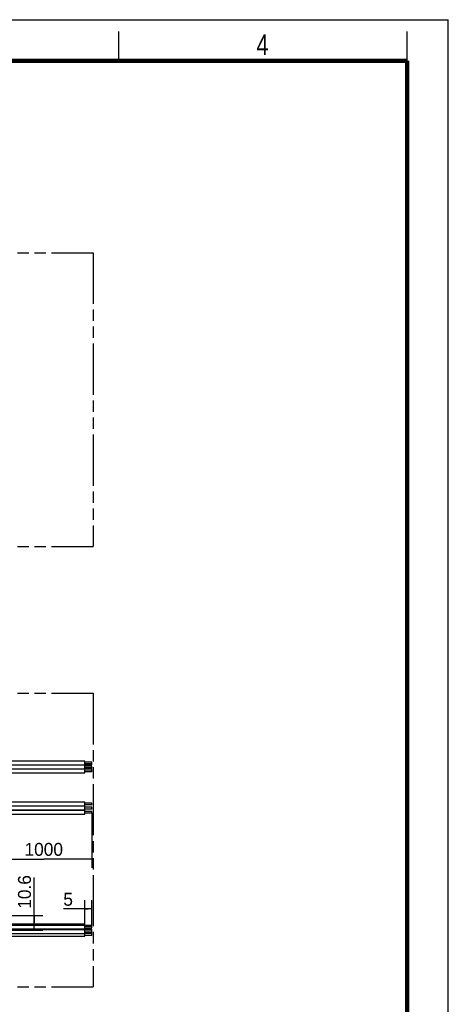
# Model space of a CAD drawing. Header units: millimetres. Extents: x 0 to 210, y 0 to 297.
# Tile 12 of 12: x 137 to 210, y 129 to 297. Entities that reach past the tile are written whole.
import ezdxf
from ezdxf.enums import TextEntityAlignment as Align

# ---------------------------------------------------------------- set-up
doc = ezdxf.new("R2010")
doc.units = ezdxf.units.MM
doc.header["$LTSCALE"] = 19.36
doc.linetypes.add('PHANTOM', pattern=[0.8, 0.45, -0.05, 0.1, -0.05, 0.1, -0.05])
doc.layers.get('0').update_dxf_attribs({"linetype": 'CONTINUOUS'})
doc.layers.add('DEFAULT_3', color=7, linetype='PHANTOM')
doc.layers.add('Z_DIM_2D', color=7, linetype='CONTINUOUS')
doc.styles.add('TEXTSTYLE_2', font='txt', dxfattribs={"width": 0.75})
doc.styles.add('TEXTSTYLE_3', font='tridonic-metric-print-light.otf')
doc.dimstyles.new('DIMSTYLE_3', dxfattribs={"dimtxt": 2.2, "dimasz": 3.5, "dimexe": 1.5, "dimexo": 0, "dimgap": 0.55, "dimtad": 1, "dimlfac": 4.285714, "dimdsep": 46, "dimtxsty": 'TEXTSTYLE_3', "dimblk": '_FILLED', "dimblk1": '_FILLED', "dimblk2": '_FILLED', "dimcen": 0.09, "dimclrt": 5, "dimadec": 4, "dimazin": 2, "dimtp": 0.1, "dimtm": 0.1, "dimtfac": 1, "dimtofl": 0, "dimtmove": 0, "dimatfit": 3, "dimldrblk": '_FILLED', "dimfxl": 0, "dimtolj": 1, "dimarcsym": 0})
doc.dimstyles.new('DIMSTYLE_4', dxfattribs={"dimtxt": 2.2, "dimasz": 3.5, "dimexe": 1.5, "dimexo": 0, "dimgap": 0.55, "dimtad": 1, "dimlfac": 4.285714, "dimdsep": 46, "dimtxsty": 'TEXTSTYLE_3', "dimblk": '_FILLED', "dimblk1": '_FILLED', "dimblk2": '_FILLED', "dimcen": 0.09, "dimclrt": 5, "dimadec": 4, "dimazin": 2, "dimtp": 0.2, "dimtm": 0.2, "dimtfac": 1, "dimtofl": 0, "dimtmove": 0, "dimatfit": 3, "dimldrblk": '_FILLED', "dimfxl": 0, "dimtolj": 1, "dimarcsym": 0})
doc.dimstyles.new('DIMSTYLE_8', dxfattribs={"dimtxt": 2.2, "dimasz": 3.5, "dimexe": 1.5, "dimexo": 0, "dimgap": 0.55, "dimtad": 1, "dimdec": 1, "dimlfac": 4.285714, "dimdsep": 46, "dimtxsty": 'TEXTSTYLE_3', "dimblk": '_FILLED', "dimblk1": '_FILLED', "dimblk2": '_FILLED', "dimcen": 0.09, "dimclrt": 5, "dimadec": 4, "dimazin": 2, "dimtp": 0.3, "dimtm": 0.3, "dimtfac": 1, "dimtdec": 1, "dimtofl": 0, "dimtmove": 0, "dimatfit": 3, "dimldrblk": '_FILLED', "dimfxl": 0, "dimtolj": 1, "dimarcsym": 0})

# ---------------------------------------------------------------- blocks, each defined once
blk = doc.blocks.new('*D8')
at = {"layer": 'Z_DIM_2D', "color": 2, "linetype": 'Continuous', "transparency": 16777216}
for p, q in [((148.21, 142.54), (148.21, 147.09)), ((149.37, 142.54), (149.37, 147.09)), ((148.79, 145.59), (144.59, 145.59)), ((148.21, 145.59), (148.79, 145.59)), ((149.37, 145.59), (148.79, 145.59))]:
    blk.add_line(p, q, dxfattribs=at)
at = {"layer": 'Z_DIM_2D', "color": 5, "linetype": 'Continuous', "transparency": 16777216, "style": 'TEXTSTYLE_3'}
blk.add_text('5', height=2.2, dxfattribs=at).set_placement((146.17, 146.14), align=Align.RIGHT)
blk = doc.blocks.new('_FILLED')
at = {"color": 0, "linetype": 'ByBlock'}
blk.add_solid([(0, 0), (-1, 0.125), (-1, -0.125)], dxfattribs=at)
blk = doc.blocks.new('_NONE')
blk = doc.blocks.new('*D9')
at = {"layer": 'Z_DIM_2D', "color": 2, "linetype": 'Continuous', "transparency": 16777216}
for p, q in [((139.58, 143.25), (139.58, 150.97)), ((135.02, 144.48), (141.08, 144.48)), ((139.58, 144.48), (139.58, 143.25)), ((139.58, 142.01), (139.58, 143.25)), ((133.34, 142.01), (141.08, 142.01))]:
    blk.add_line(p, q, dxfattribs=at)
at = {"layer": 'Z_DIM_2D', "color": 5, "linetype": 'Continuous', "transparency": 16777216, "style": 'TEXTSTYLE_3'}
blk.add_text('10.6', height=2.2, rotation=90, dxfattribs=at).set_placement((139.03, 145.63))
blk = doc.blocks.new('*D14')
at = {"layer": 'Z_DIM_2D', "color": 2, "linetype": 'Continuous', "transparency": 16777216}
for p, q in [((149.37, 161.91), (149.37, 152.59)), ((133.04, 159.22), (133.04, 152.59)), ((133.04, 154.09), (141.21, 154.09)), ((149.37, 154.09), (141.21, 154.09))]:
    blk.add_line(p, q, dxfattribs=at)
at = {"layer": 'Z_DIM_2D', "color": 5, "linetype": 'Continuous', "transparency": 16777216, "style": 'TEXTSTYLE_3'}
blk.add_text('1000', height=2.2, dxfattribs=at).set_placement((141.21, 154.64), align=Align.CENTER)

msp = doc.modelspace()

# ---------------------------------------------------------------- linework, layer by layer
at = {"color": 2, "linetype": 'Continuous'}
for p, q in [((0, 297), (210, 297)), ((210, 0), (210, 297)), ((154, 290), (154, 295)), ((203, 290), (203, 295))]:
    msp.add_line(p, q, dxfattribs=at)
at = {"color": 7, "linetype": 'Continuous'}
for p, q in [((148.205517, 170.766684), (133.388851, 170.766684)), ((133.388851, 170.113351), (148.205517, 170.113351)), ((148.205517, 170.090017), (133.388851, 170.090017)), ((133.388851, 169.436684), (148.205517, 169.436684)), ((148.205517, 169.413351), (133.388851, 169.413351)), ((148.205517, 169.436684), (148.205517, 170.766684)), ((149.372184, 170.591684), (148.205517, 170.591684)), ((149.372184, 170.288351), (148.205517, 170.288351)), ((149.372184, 170.108684), (148.205517, 170.108684)), ((149.372184, 169.915017), (148.205517, 169.915017)), ((149.372184, 169.611684), (148.205517, 169.611684)), ((149.372184, 169.532351), (148.205517, 169.532351)), ((148.205517, 168.760017), (148.205517, 169.413351)), ((149.372184, 170.108684), (149.372184, 170.591684)), ((149.372184, 169.611684), (149.372184, 169.915017)), ((149.372184, 169.260473), (149.372184, 169.532351)), ((133.388851, 168.760017), (148.205517, 168.760017)), ((149.372184, 169.238351), (148.205517, 169.238351)), ((149.372184, 168.935017), (148.205517, 168.935017)), ((149.372184, 168.935017), (149.372184, 169.238351)), ((148.205517, 163.790017), (133.388851, 163.790017)), ((133.388851, 163.136684), (148.205517, 163.136684)), ((148.205517, 163.090017), (133.388851, 163.090017)), ((148.205517, 163.136684), (148.205517, 163.790017)), ((149.372184, 163.615017), (148.205517, 163.615017)), ((149.372184, 163.311684), (148.205517, 163.311684)), ((148.205517, 162.436684), (148.205517, 163.090017)), ((149.372184, 162.915017), (148.205517, 162.915017)), ((149.372184, 162.611684), (148.205517, 162.611684)), ((149.372184, 163.311684), (149.372184, 163.615017)), ((149.372184, 162.611684), (149.372184, 162.915017)), ((133.388851, 162.436684), (148.205517, 162.436684)), ((148.205517, 162.390017), (133.388851, 162.390017)), ((133.388851, 161.736684), (148.205517, 161.736684)), ((148.205517, 161.736684), (148.205517, 162.390017)), ((149.372184, 162.215017), (148.205517, 162.215017)), ((149.372184, 161.911684), (148.205517, 161.911684)), ((149.372184, 161.911684), (149.372184, 162.215017)), ((133.388851, 143.038017), (148.205517, 143.038017)), ((133.388851, 142.94235), (148.205517, 142.94235)), ((133.388851, 142.863017), (149.372184, 142.863017)), ((148.205517, 142.953768), (148.205517, 143.038003)), ((148.205517, 142.87959), (148.205517, 142.942336)), ((148.205517, 142.079359), (148.205517, 142.863003)), ((148.205517, 142.76735), (149.372184, 142.76735)), ((148.205517, 142.688017), (149.372184, 142.688017)), ((149.372184, 142.787336), (149.372184, 142.863016)), ((149.372184, 142.708129), (149.372184, 142.767349)), ((149.372184, 142.384684), (149.372184, 142.688016)), ((133.388851, 142.209684), (148.205517, 142.209684)), ((133.388851, 142.069684), (148.205517, 142.069684)), ((133.388851, 141.41635), (148.205517, 141.41635)), ((133.388851, 140.984684), (148.205517, 140.984684)), ((148.205517, 142.384684), (149.372184, 142.384684)), ((148.205517, 142.163017), (149.372184, 142.163017)), ((148.205517, 140.984698), (148.205517, 142.069669)), ((148.205517, 141.894684), (149.372184, 141.894684)), ((148.205517, 141.59135), (149.372184, 141.59135)), ((148.205517, 141.463017), (149.372184, 141.463017)), ((148.205517, 141.159684), (149.372184, 141.159684)), ((149.372184, 141.903376), (149.372184, 142.163016)), ((149.372184, 141.591351), (149.372184, 141.894683)), ((149.372184, 141.159684), (149.372184, 141.463016))]:
    msp.add_line(p, q, dxfattribs=at)
at = {"color": 7, "linetype": 'Continuous', "const_width": 0.7}
for points in [[(7, 290), (203, 290)], [(203, 7), (203, 290)]]:
    msp.add_lwpolyline(points, dxfattribs=at)
at = {"layer": 'DEFAULT_3', "color": 7, "linetype": 'PHANTOM'}
for p, q in [((49.609248, 257.330336), (149.609248, 257.330336)), ((149.609248, 257.330336), (149.609248, 207.330336)), ((49.609248, 207.330336), (149.609248, 207.330336)), ((49.609248, 182.330336), (149.609248, 182.330336)), ((149.609248, 182.330336), (149.609248, 132.330336)), ((49.609248, 132.330336), (149.609248, 132.330336))]:
    msp.add_line(p, q, dxfattribs=at)

# ---------------------------------------------------------------- texts
at = {"color": 5, "linetype": 'Continuous', "style": 'TEXTSTYLE_2', "width": 0.785714}
msp.add_text('4', height=3.5, dxfattribs=at).set_placement((177.383142, 290.991055))

# ---------------------------------------------------------------- dimensions: what is measured, and where the dimension line sits
at = {"layer": 'Z_DIM_2D', "color": 2, "linetype": 'Continuous'}
dim = msp.add_linear_dim(base=(149.372184, 154.087465), p1=(133.038851, 159.216684), p2=(149.372184, 161.911684), dimstyle='DIMSTYLE_8', override={"dimblk1": 'NONE', "dimblk2": 'NONE', "dimsah": 1}, dxfattribs=at)
dim.commit()
dim.dimension.update_dxf_attribs({"geometry": '*D14', "text_midpoint": (141.180407, 154.087465), "dimtype": 160})
for base, p1, p2, angle, dimstyle, picture, middle in [((139.576874, 142.01135), (135.022184, 144.484684), (133.342184, 142.01135), 270, 'DIMSTYLE_4', '*D9', (139.576874, 148.291549)), ((148.205517, 145.588296), (149.372184, 142.53635), (148.205517, 142.53635), 180, 'DIMSTYLE_3', '*D8', (145.367723, 145.588296))]:
    dim = msp.add_linear_dim(base=base, p1=p1, p2=p2, angle=angle, dimstyle=dimstyle, override={"dimblk1": 'NONE', "dimblk2": 'NONE', "dimsah": 1}, dxfattribs=at)
    dim.commit()
    dim.dimension.update_dxf_attribs({"geometry": picture, "text_midpoint": middle, "dimtype": 160})

doc.saveas('drawing.dxf')
